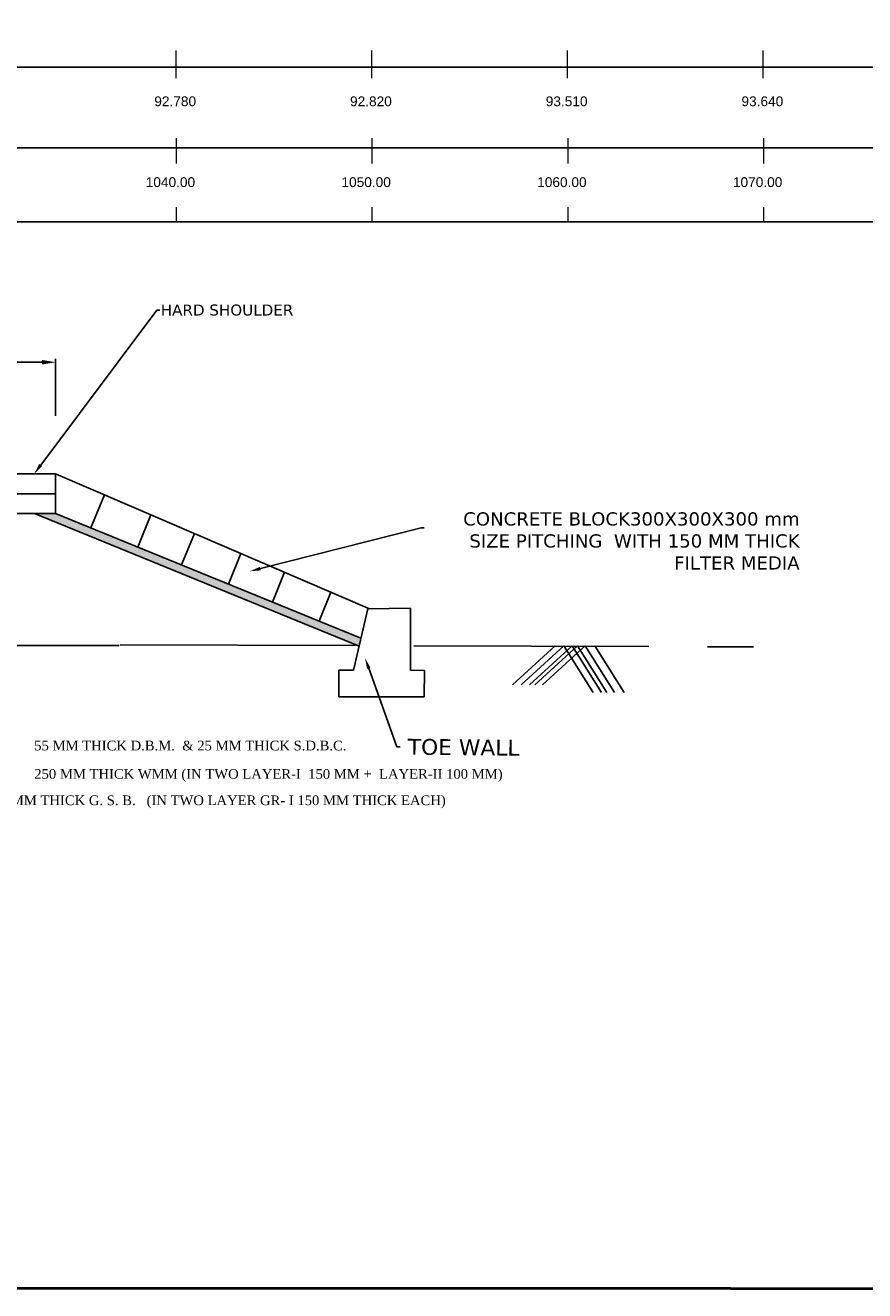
# Model space of a CAD drawing. Header units: inches. Extents: x 4474 to 5118, y -3870 to -3599.
# Tile 4 of 7: x 4800 to 4843, y -3870 to -3806. Entities that reach past the tile are written whole.
import ezdxf
from ezdxf import colors
from ezdxf.entities.mleader import LeaderData, LeaderLine
from ezdxf.math import Vec2, Vec3

# ---------------------------------------------------------------- set-up
doc = ezdxf.new("R2010")
doc.units = ezdxf.units.IN
doc.header["$MEASUREMENT"] = 0
doc.linetypes.add('ACAD_ISO02W100', pattern=[15, 12, -3])
doc.styles.get("Standard").update_dxf_attribs({"font": 'verdana.ttf'})
doc.styles.add('WMF-Arial0', font='arial.ttf')
doc.dimstyles.get("Standard").update_dxf_attribs({"dimtxt": 1, "dimasz": 0.7, "dimexe": 0.18, "dimexo": 0.0625, "dimgap": 0.09, "dimtad": 0, "dimtih": 1, "dimtoh": 1, "dimdec": 3, "dimzin": 0, "dimdsep": 46, "dimtxsty": 'Standard', "dimcen": 0.09, "dimadec": 0, "dimazin": 0, "dimtfac": 1, "dimtdec": 3, "dimtofl": 0, "dimtmove": 0, "dimatfit": 3, "dimfxl": 0, "dimtolj": 1, "dimtzin": 0, "dimarcsym": 0})

# ---------------------------------------------------------------- blocks, each defined once
blk = doc.blocks.new('*D3')
at = {"color": 0, "lineweight": -2, "transparency": 16777216}
for p, q in [((4766.97, -3825.698), (4766.97, -3822.782)), ((4767.67, -3822.962), (4781.899, -3822.962)), ((4801.145, -3822.962), (4786.915, -3822.962)), ((4801.845, -3825.698), (4801.845, -3822.782))]:
    blk.add_line(p, q, dxfattribs=at)
at = {"color": 0, "lineweight": 25, "transparency": 16777216}
for points in [[(4767.67, -3822.845), (4767.67, -3823.079), (4766.97, -3822.962)], [(4801.145, -3822.845), (4801.145, -3823.079), (4801.845, -3822.962)]]:
    blk.add_solid(points, dxfattribs=at)
at = {"layer": 'Defpoints', "color": 0, "lineweight": 25, "transparency": 16777216}
for p in [(4801.845, -3822.962), (4766.97, -3825.76), (4801.845, -3825.76)]:
    blk.add_point(p, dxfattribs=at)
at = {"color": 0, "transparency": 16777216, "insert": (4784.407, -3822.962), "char_height": 1, "attachment_point": 5}
blk.add_mtext('\\A1;12.00M', dxfattribs=at)

msp = doc.modelspace()

# ---------------------------------------------------------------- hatches: boundary and pattern name
h = msp.add_hatch()
h.set_pattern_fill('HONEY', color=256, scale=0.9, style=0)
h.set_pattern_definition([(180, (4800.75925, -3830.69284), (-0.16875, 0.09742786), [0.1125, -0.225]), (60, (4800.75925, -3830.69284), (0.16875, 0.09742786), [0.1125, -0.225]), (120, (4800.75925, -3830.69284), (-4e-10, 0.1948557), [-0.225, 0.1125])])
h.paths.add_polyline_path([(4800.7593, -3830.6928), (4801.8449, -3830.6928), (4817.4453, -3837.0706), (4817.3496, -3837.4753)])

# ---------------------------------------------------------------- linework, layer by layer
at = {"color": 2, "lineweight": 5}
for p, q in [((4807.9776, -3807.0223), (4807.9776, -3808.4334)), ((4817.9776, -3807.0223), (4817.9776, -3808.4334)), ((4827.9776, -3807.0223), (4827.9776, -3808.4334)), ((4837.9776, -3807.0223), (4837.9776, -3808.4334)), ((4808.005, -3811.5106), (4808.005, -3812.8017)), ((4818.005, -3811.5106), (4818.005, -3812.8017)), ((4828.005, -3811.5106), (4828.005, -3812.8017)), ((4838.005, -3811.5106), (4838.005, -3812.8017)), ((4808.005, -3815.032), (4808.005, -3815.7831)), ((4818.005, -3815.032), (4818.005, -3815.7831)), ((4828.005, -3815.032), (4828.005, -3815.7831)), ((4838.005, -3815.032), (4838.005, -3815.7831))]:
    msp.add_line(p, q, dxfattribs=at)
for p, q in [((4483.5056, -3807.876), (5110.4783, -3807.876)), ((4483.5056, -3812.0004), (5110.5056, -3812.0004)), ((4483.5056, -3815.7837), (5110.5056, -3815.7819)), ((4766.9699, -3828.6678), (4801.8449, -3828.6678)), ((4801.8449, -3828.6678), (4817.8859, -3835.5695)), ((4792.6199, -3829.6918), (4801.8449, -3829.6918)), ((4804.3413, -3829.7419), (4803.6508, -3831.4311)), ((4766.9699, -3830.6928), (4801.8449, -3830.6928)), ((4800.7593, -3830.6928), (4817.3496, -3837.4753)), ((4801.8449, -3830.6928), (4817.4453, -3837.0706)), ((4806.7098, -3830.761), (4806.037, -3832.4067)), ((4808.9394, -3831.7203), (4808.2833, -3833.325)), ((4811.3079, -3832.7393), (4810.6696, -3834.3006)), ((4813.5374, -3833.6986), (4812.9159, -3835.2189)), ((4815.9059, -3834.7176), (4815.3022, -3836.1944))]:
    msp.add_line(p, q)
at = {"linetype": 'ACAD_ISO02W100'}
for p, q in [((4801.8449, -3828.6678), (4801.8449, -3830.6928)), ((4817.06, -3838.7012), (4817.7998, -3835.5704)), ((4817.7998, -3835.5704), (4819.9683, -3835.5267)), ((4819.9683, -3835.5267), (4819.9683, -3838.7012)), ((4817.6765, -3836.4555), (4817.6765, -3836.4555)), ((4739.2417, -3837.4669), (4805.0857, -3837.4352)), ((4805.1473, -3837.4028), (4837.5004, -3837.5148)), ((4827.3626, -3837.4526), (4825.1818, -3839.4515)), ((4827.8045, -3837.4524), (4825.6237, -3839.4513)), ((4828.2369, -3837.4524), (4826.056, -3839.4513)), ((4828.4999, -3837.452), (4826.3191, -3839.4509)), ((4828.8999, -3837.452), (4826.7191, -3839.4509)), ((4827.8045, -3837.4524), (4829.3078, -3839.8468)), ((4828.2367, -3837.4522), (4829.74, -3839.8466)), ((4828.4999, -3837.452), (4830.0032, -3839.8465)), ((4828.8998, -3837.4518), (4830.4031, -3839.8462)), ((4829.3965, -3837.4515), (4830.8998, -3839.846)), ((4816.3056, -3840.0732), (4816.3056, -3838.7012)), ((4816.3056, -3838.7012), (4817.06, -3838.7012)), ((4819.9683, -3838.7012), (4820.6834, -3838.7145)), ((4820.6834, -3838.7145), (4820.672, -3840.0732)), ((4820.672, -3840.0732), (4816.3056, -3840.0732))]:
    msp.add_line(p, q, dxfattribs=at)
at = {"color": 1, "lineweight": 50}
msp.add_lwpolyline([(4473.5, -3742.1529), (5118.5, -3742.4151), (5118.5, -3870.421), (4473.5, -3870.1588)], close=True, dxfattribs=at)

# ---------------------------------------------------------------- texts
at = {"color": 2, "lineweight": 5, "style": 'WMF-Arial0'}
for s, p in [('92.780', (4806.8847, -3809.8739)), ('92.820', (4816.8847, -3809.8739)), ('93.510', (4826.8847, -3809.8739)), ('93.640', (4836.8847, -3809.8739)), ('1040.00', (4806.4474, -3814.0067)), ('1050.00', (4816.4474, -3814.0067)), ('1060.00', (4826.4474, -3814.0067)), ('1070.00', (4836.4474, -3814.0067))]:
    msp.add_text(s, height=0.5, dxfattribs=at).set_placement(p)
for s, insert, char_height, width, attachment_point in [('CONCRETE BLOCK300X300X300 mm SIZE PITCHING  WITH 150 MM THICK FILTER MEDIA', (4839.8555, -3830.6331), 0.675, 18.73441, 3), ('{\\fTimes New Roman|b0|i0|c0|p18;55 MM THICK D.B.M.  & 25 MM THICK S.D.B.C.}', (4800.7517, -3842.3083), 0.495, 16.115134, 1), ('{\\fTimes New Roman|b0|i0|c0|p18;250 MM THICK WMM (IN TWO LAYER-I  150 MM +  LAYER-II 100 MM)}', (4800.7517, -3843.7582), 0.495, 23.529962, 1), ('{\\fTimes New Roman|b0|i0|c0|p18;300 MM THICK G. S. B.   (IN TWO LAYER GR- I 150 MM THICK EACH)}', (4798.2469, -3845.1061), 0.495, 29.944456, 1)]:
    msp.add_mtext(s, dxfattribs=dict(insert=insert, char_height=char_height, width=width, attachment_point=attachment_point))

# ---------------------------------------------------------------- dimensions: what is measured, and where the dimension line sits
dim = msp.add_linear_dim(base=(4801.8449, -3822.9621), p1=(4766.9699, -3825.7604), p2=(4801.8449, -3825.7604), text='12.00M', dimstyle='Standard')
dim.commit()
dim.dimension.update_dxf_attribs({"geometry": '*D3', "text_midpoint": (4784.4074, -3822.9621)})

# ---------------------------------------------------------------- leaders
ml = msp.add_multileader_mtext('Standard')
ml.set_content('HARD SHOULDER', color=256)
ml.set_leader_properties()
ml.build(insert=Vec2(0, 0))
ml.multileader.update_dxf_attribs({"text_right_attachment_type": 6, "dogleg_length": 0.36, "arrow_head_size": 0.5625})
ctx = ml.context
ctx.base_point, ctx.char_height, ctx.arrow_head_size, ctx.landing_gap_size, ctx.plane_origin = Vec3(4807.1737, -3820.2991), 0.5625, 0.5625, 0.0405, Vec3(4800.7437, -3828.6678)
ctx.right_attachment = 6
notes = []
notes.append((ctx, [(1, (1, 1, 0), (4807.0117, -3820.2991), (1, 0), 0.162, [(0, [(4800.7437, -3828.6678)], 0, [])])]))
ctx.mtext.insert, ctx.mtext.flow_direction = Vec3(4807.2142, -3820.012), 5
ml = msp.add_multileader_mtext('Standard')
ml.set_content('', color=256)
ml.set_leader_properties()
ml.build(insert=Vec2(0, 0))
ml.multileader.update_dxf_attribs({"text_right_attachment_type": 6, "dogleg_length": 0.36, "arrow_head_size": 0.5625})
ctx = ml.context
ctx.base_point, ctx.char_height, ctx.arrow_head_size, ctx.landing_gap_size, ctx.plane_origin = Vec3(4820.6775, -3831.4183), 0.081, 0.5625, 0.0405, Vec3(4811.7581, -3833.6492)
ctx.right_attachment = 6
notes.append((ctx, [(0, (1, 1, 0), (4820.5155, -3831.4183), (1, 0), 0.162, [(0, [(4811.7581, -3833.6492)], 0, [])])]))
ctx.mtext.insert, ctx.mtext.flow_direction = Vec3(4820.718, -3831.3778), 5
ml = msp.add_multileader_mtext('Standard')
ml.set_content(' TOE WALL', color=256)
ml.set_leader_properties()
ml.build(insert=Vec2(0, 0))
ml.multileader.update_dxf_attribs({"text_right_attachment_type": 6, "dogleg_length": 0.36, "arrow_head_size": 0.5625})
ctx = ml.context
ctx.base_point, ctx.char_height, ctx.arrow_head_size, ctx.landing_gap_size, ctx.plane_origin, ctx.plane_x_axis, ctx.plane_y_axis = Vec3(4819.4438, -3842.6197), 0.81, 0.5625, 0.0405, Vec3(4817.6514, -3838.078), Vec3(0.9999555, -0.0094387), Vec3(0.0094387, 0.9999555)
ctx.right_attachment = 6
notes.append((ctx, [(0, (1, 1, 0), (4819.2818, -3842.6182), (0.9999555, -0.0094387), 0.162, [(0, [(4817.6514, -3838.078)], 0, [])])]))
ctx.mtext.insert, ctx.mtext.text_direction, ctx.mtext.rotation, ctx.mtext.width, ctx.mtext.flow_direction = Vec3(4819.4882, -3842.2067), Vec3(0.9999555, -0.0094387), 6.2737465, 15.680893, 5
for ctx, leaders in notes:
    for number, flags, end, landing, length, lines in leaders:
        leader = LeaderData()
        leader.index, (leader.has_last_leader_line, leader.has_dogleg_vector, leader.attachment_direction) = number, flags
        leader.last_leader_point, leader.dogleg_vector, leader.dogleg_length = Vec3(end), Vec3(landing), length
        for number, points, colour, breaks in lines:
            line = LeaderLine()
            line.index, line.vertices, line.color, line.breaks = number, Vec3.list(points), colors.encode_raw_color(colour), breaks
            leader.lines.append(line)
        ctx.leaders.append(leader)

doc.saveas('drawing.dxf')
